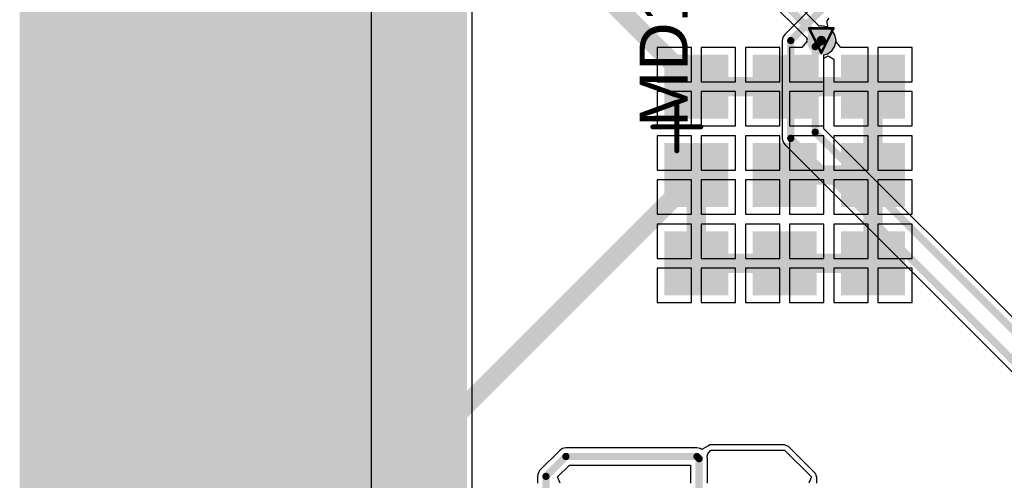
# Model space of a CAD drawing. Header units: millimetres. Extents: x 9.4 to 105.2, y 7.6 to 67.1.
# Tile 56 of 152: x 9.4 to 29.8, y 45.5 to 55. Entities that reach past the tile are written whole.
import ezdxf

# ---------------------------------------------------------------- set-up
doc = ezdxf.new("R2010")
doc.units = ezdxf.units.MM
for name, color, linetype in [('BottomLayer', 5, 'Continuous'), ('BottomSolder', 6, 'Continuous'), ('DrillDrawing', 1, 'Continuous'), ('KeepOutLayer', 6, 'Continuous'), ('Mechanical16', 56, 'Continuous'), ('Mechanical2', 216, 'Continuous'), ('Mechanical3', 76, 'Continuous'), ('Mechanical5', 56, 'Continuous'), ('TopLayer', 1, 'Continuous'), ('TopOverlay', 2, 'Continuous'), ('TopPaste', 8, 'Continuous'), ('TopSolder', 216, 'Continuous'), ('ViaHoleLayer', 16, 'Continuous')]:
    doc.layers.add(name, color=color, linetype=linetype)
doc.styles.add('Arial', font='arial.ttf', dxfattribs={"height": 0.2})

msp = doc.modelspace()

# ---------------------------------------------------------------- hatches: boundary and pattern name
at = {"layer": 'BottomLayer'}
msp.add_hatch(color=5, dxfattribs=at).paths.add_polyline_path([(10.287, 10.414), (18.669, 10.414), (18.669, 61.924), (10.287, 61.924)])
h = msp.add_hatch(color=5, dxfattribs=at)
edge = h.paths.add_edge_path()
edge.add_arc((26.035, 54.61), 0.2, 0, 360)
at = {"layer": 'BottomSolder'}
h = msp.add_hatch(color=6, dxfattribs=at)
edge = h.paths.add_edge_path()
edge.add_arc((26.035, 54.61), 0.3, 0, 360)
at = {"layer": 'KeepOutLayer'}
msp.add_hatch(color=6, dxfattribs=at).paths.add_polyline_path([(16.583, 43.816), (16.583, 61.816), (10.283, 61.816), (10.283, 43.816)])
msp.add_hatch(color=6, dxfattribs=at).paths.add_polyline_path([(16.583, 43.816), (16.583, 61.816), (10.283, 61.816), (10.283, 43.816)])
at = {"layer": 'TopLayer'}
for points in [[(9.777, 34.925), (16.381, 34.925), (16.381, 63.246), (9.777, 63.246)], [(22.773, 52.986), (22.773, 54.316), (24.103, 54.316), (24.103, 52.986)], [(24.608, 52.986), (24.608, 54.316), (25.938, 54.316), (25.938, 52.986)], [(26.443, 52.986), (26.443, 54.316), (27.773, 54.316), (27.773, 52.986)], [(22.773, 51.151), (22.773, 52.481), (24.103, 52.481), (24.103, 51.151)], [(24.608, 51.151), (24.608, 52.481), (25.938, 52.481), (25.938, 51.151)], [(26.443, 51.151), (26.443, 52.481), (27.773, 52.481), (27.773, 51.151)], [(22.773, 49.316), (22.773, 50.646), (24.103, 50.646), (24.103, 49.316)], [(24.608, 49.316), (24.608, 50.646), (25.938, 50.646), (25.938, 49.316)], [(26.443, 49.316), (26.443, 50.646), (27.773, 50.646), (27.773, 49.316)]]:
    msp.add_hatch(color=1, dxfattribs=at).paths.add_polyline_path(points)
h = msp.add_hatch(color=1, dxfattribs=at)
edge = h.paths.add_edge_path()
edge.add_arc((26.035, 54.61), 0.2, 0, 360)
at = {"layer": 'TopPaste'}
for points in [[(22.773, 52.986), (22.773, 54.316), (24.103, 54.316), (24.103, 52.986)], [(24.608, 52.986), (24.608, 54.316), (25.938, 54.316), (25.938, 52.986)], [(26.443, 52.986), (26.443, 54.316), (27.773, 54.316), (27.773, 52.986)], [(22.773, 51.151), (22.773, 52.481), (24.103, 52.481), (24.103, 51.151)], [(24.608, 51.151), (24.608, 52.481), (25.938, 52.481), (25.938, 51.151)], [(26.443, 51.151), (26.443, 52.481), (27.773, 52.481), (27.773, 51.151)], [(22.773, 49.316), (22.773, 50.646), (24.103, 50.646), (24.103, 49.316)], [(24.608, 49.316), (24.608, 50.646), (25.938, 50.646), (25.938, 49.316)], [(26.443, 49.316), (26.443, 50.646), (27.773, 50.646), (27.773, 49.316)]]:
    msp.add_hatch(color=8, dxfattribs=at).paths.add_polyline_path(points)
at = {"layer": 'TopSolder'}
h = msp.add_hatch(color=216, dxfattribs=at)
edge = h.paths.add_edge_path()
edge.add_arc((26.035, 54.61), 0.3, 0, 360)
for points in [[(22.773, 52.986), (22.773, 54.316), (24.103, 54.316), (24.103, 52.986)], [(24.608, 52.986), (24.608, 54.316), (25.938, 54.316), (25.938, 52.986)], [(26.443, 52.986), (26.443, 54.316), (27.773, 54.316), (27.773, 52.986)], [(22.773, 51.151), (22.773, 52.481), (24.103, 52.481), (24.103, 51.151)], [(24.608, 51.151), (24.608, 52.481), (25.938, 52.481), (25.938, 51.151)], [(26.443, 51.151), (26.443, 52.481), (27.773, 52.481), (27.773, 51.151)], [(22.773, 49.316), (22.773, 50.646), (24.103, 50.646), (24.103, 49.316)], [(24.608, 49.316), (24.608, 50.646), (25.938, 50.646), (25.938, 49.316)], [(26.443, 49.316), (26.443, 50.646), (27.773, 50.646), (27.773, 49.316)]]:
    msp.add_hatch(color=216, dxfattribs=at).paths.add_polyline_path(points)
at = {"layer": 'ViaHoleLayer'}
h = msp.add_hatch(color=16, dxfattribs=at)
edge = h.paths.add_edge_path()
edge.add_arc((26.035, 54.61), 0.1, 0, 360)

# ---------------------------------------------------------------- linework, layer by layer
at = {"layer": 'BottomLayer'}
for p, q in [((18.777, 10.414), (18.777, 61.924)), ((25.865, 55.327), (25.274, 54.736)), ((26.156, 55.021), (26.2, 55.074)), ((26.155, 54.983), (26.156, 55.021)), ((26.176, 54.877), (26.155, 54.983)), ((26.251, 54.826), (26.176, 54.877)), ((25.235, 54.678), (25.222, 54.61)), ((25.274, 54.736), (25.235, 54.678)), ((26.318, 54.727), (26.251, 54.826)), ((26.341, 54.61), (26.318, 54.727)), ((25.222, 54.61), (25.222, 52.578)), ((26.251, 54.394), (26.318, 54.493)), ((26.318, 54.493), (26.341, 54.61)), ((26.086, 54.314), (26.152, 54.327)), ((26.086, 52.779), (26.086, 54.314)), ((26.152, 54.327), (26.251, 54.394)), ((37.166, 41.699), (26.086, 52.779)), ((25.222, 52.578), (25.235, 52.51)), ((25.235, 52.51), (25.274, 52.452)), ((25.274, 52.452), (36.279, 41.447))]:
    msp.add_line(p, q, dxfattribs=at)
at = {"layer": 'BottomLayer', "const_width": 0.15}
for points in [[(25.4, 54.61), (26.162, 55.372)], [(25.4, 52.578), (25.4, 54.61)], [(25.908, 54.483), (26.035, 54.61)], [(25.908, 52.705), (25.908, 54.483)], [(25.4, 52.578), (36.576, 41.402)], [(25.908, 52.705), (37.211, 41.402)]]:
    msp.add_lwpolyline(points, dxfattribs=at)
at = {"layer": 'BottomLayer', "const_width": 0.075}
for points in [[(25.362, 54.61, 1), (25.438, 54.61, 1)], [(25.362, 54.61, 1), (25.438, 54.61, 1)], [(25.997, 54.61, 1), (26.073, 54.61, 1)], [(25.87, 54.483, 1), (25.946, 54.483, 1)], [(25.87, 54.483, 1), (25.946, 54.483, 1)], [(25.362, 52.578, 1), (25.438, 52.578, 1)], [(25.362, 52.578, 1), (25.438, 52.578, 1)], [(25.87, 52.705, 1), (25.946, 52.705, 1)], [(25.87, 52.705, 1), (25.946, 52.705, 1)]]:
    msp.add_lwpolyline(points, format="xyb", close=True, dxfattribs=at)
at = {"layer": 'DrillDrawing', "const_width": 0.0508}
for points in [[(25.781, 54.864), (26.289, 54.864)], [(25.781, 54.864), (26.035, 54.356)], [(26.035, 54.356), (26.289, 54.864)]]:
    msp.add_lwpolyline(points, dxfattribs=at)
at = {"layer": 'DrillDrawing', "const_width": 0.0254}
for points in [[(25.768, 54.864, 1), (25.794, 54.864, 1)], [(25.768, 54.864, 1), (25.794, 54.864, 1)], [(26.276, 54.864, 1), (26.302, 54.864, 1)], [(26.276, 54.864, 1), (26.302, 54.864, 1)], [(26.022, 54.356, 1), (26.048, 54.356, 1)], [(26.022, 54.356, 1), (26.048, 54.356, 1)]]:
    msp.add_lwpolyline(points, format="xyb", close=True, dxfattribs=at)
at = {"layer": 'KeepOutLayer'}
for points, const_width in [([(9.577, 11.942), (9.577, 63.242)], 0.4), ([(9.677, 11.942), (9.677, 63.242)], 0.2), ([(9.977, 11.951), (9.977, 63.228)], 0.4), ([(9.877, 11.946), (9.877, 63.235)], 0.2)]:
    msp.add_lwpolyline(points, dxfattribs=dict(at, const_width=const_width))
at = {"layer": 'Mechanical16', "const_width": 0.1}
for points in [[(23.033, 52.316), (23.033, 53.316)], [(22.533, 52.816), (23.533, 52.816)]]:
    msp.add_lwpolyline(points, dxfattribs=at)
at = {"layer": 'Mechanical16', "const_width": 0.05}
for points in [[(23.008, 53.316, 1), (23.058, 53.316, 1)], [(22.508, 52.816, 1), (22.558, 52.816, 1)], [(23.508, 52.816, 1), (23.558, 52.816, 1)], [(23.008, 52.316, 1), (23.058, 52.316, 1)]]:
    msp.add_lwpolyline(points, format="xyb", close=True, dxfattribs=at)
at = {"layer": 'Mechanical2', "const_width": 0.2}
msp.add_lwpolyline([(10.233, 43.766), (10.233, 61.866)], dxfattribs=at)
at = {"layer": 'Mechanical3', "const_width": 0.2}
msp.add_lwpolyline([(10.133, 43.216), (10.133, 62.416)], dxfattribs=at)
at = {"layer": 'Mechanical5', "const_width": 0.2}
msp.add_lwpolyline([(10.133, 43.216), (10.133, 62.416)], dxfattribs=at)
at = {"layer": 'TopLayer'}
for p, q in [((16.691, 43.816), (16.691, 61.816)), ((25.99, 54.907), (24.301, 56.596)), ((23.997, 56.396), (25.738, 54.655)), ((26.035, 54.916), (25.99, 54.907)), ((26.152, 54.893), (26.035, 54.916)), ((26.251, 54.826), (26.152, 54.893)), ((25.738, 54.655), (25.729, 54.61)), ((26.318, 54.727), (26.251, 54.826)), ((26.341, 54.61), (26.318, 54.727)), ((23.338, 54.466), (22.623, 54.466)), ((22.623, 54.466), (22.623, 53.751)), ((23.338, 53.751), (23.338, 54.466)), ((24.253, 54.466), (23.538, 54.466)), ((23.538, 54.466), (23.538, 53.751)), ((24.253, 53.751), (24.253, 54.466)), ((25.173, 54.466), (24.458, 54.466)), ((24.458, 54.466), (24.458, 53.751)), ((25.173, 53.751), (25.173, 54.466)), ((25.629, 54.466), (25.373, 54.466)), ((25.373, 54.466), (25.373, 53.751)), ((25.733, 54.593), (25.629, 54.466)), ((25.729, 54.61), (25.733, 54.593)), ((26.337, 54.593), (26.341, 54.61)), ((26.441, 54.466), (26.337, 54.593)), ((27.008, 54.466), (26.441, 54.466)), ((27.008, 53.751), (27.008, 54.466)), ((27.923, 54.466), (27.208, 54.466)), ((27.208, 54.466), (27.208, 53.751)), ((27.923, 53.751), (27.923, 54.466)), ((26.088, 54.247), (26.175, 54.29)), ((26.088, 53.751), (26.088, 54.247)), ((26.175, 54.29), (26.293, 54.221)), ((26.293, 54.221), (26.293, 53.751)), ((22.623, 53.751), (23.338, 53.751)), ((23.538, 53.751), (24.253, 53.751)), ((24.458, 53.751), (25.173, 53.751)), ((25.373, 53.751), (26.088, 53.751)), ((26.293, 53.751), (27.008, 53.751)), ((27.208, 53.751), (27.923, 53.751)), ((23.338, 53.551), (22.623, 53.551)), ((22.623, 53.551), (22.623, 52.836)), ((23.338, 52.836), (23.338, 53.551)), ((24.253, 53.551), (23.538, 53.551)), ((23.538, 53.551), (23.538, 52.836)), ((24.253, 52.836), (24.253, 53.551)), ((25.173, 53.551), (24.458, 53.551)), ((24.458, 53.551), (24.458, 52.836)), ((25.173, 52.836), (25.173, 53.551)), ((26.088, 53.551), (25.373, 53.551)), ((25.373, 53.551), (25.373, 52.836)), ((26.088, 52.836), (26.088, 53.551)), ((27.008, 53.551), (26.293, 53.551)), ((26.293, 53.551), (26.293, 52.836)), ((27.008, 52.836), (27.008, 53.551)), ((27.923, 53.551), (27.208, 53.551)), ((27.208, 53.551), (27.208, 52.836)), ((27.923, 52.836), (27.923, 53.551)), ((22.623, 52.836), (23.338, 52.836)), ((23.538, 52.836), (24.253, 52.836)), ((24.458, 52.836), (25.173, 52.836)), ((25.373, 52.836), (26.088, 52.836)), ((26.293, 52.836), (27.008, 52.836)), ((27.208, 52.836), (27.923, 52.836)), ((23.338, 52.631), (22.623, 52.631)), ((22.623, 52.631), (22.623, 51.916)), ((23.338, 51.916), (23.338, 52.631)), ((24.253, 52.631), (23.538, 52.631)), ((23.538, 52.631), (23.538, 51.916)), ((24.253, 51.916), (24.253, 52.631)), ((25.173, 52.631), (24.458, 52.631)), ((24.458, 52.631), (24.458, 51.916)), ((25.173, 51.916), (25.173, 52.631)), ((26.088, 52.631), (25.373, 52.631)), ((25.373, 52.631), (25.373, 51.916)), ((26.088, 51.916), (26.088, 52.631)), ((27.008, 52.631), (26.293, 52.631)), ((26.293, 52.631), (26.293, 51.916)), ((27.008, 51.916), (27.008, 52.631)), ((27.923, 52.631), (27.208, 52.631)), ((27.208, 52.631), (27.208, 51.916)), ((27.923, 51.916), (27.923, 52.631)), ((22.623, 51.916), (23.338, 51.916)), ((23.538, 51.916), (24.253, 51.916)), ((24.458, 51.916), (25.173, 51.916)), ((25.373, 51.916), (26.088, 51.916)), ((26.293, 51.916), (27.008, 51.916)), ((27.208, 51.916), (27.923, 51.916)), ((23.338, 51.716), (22.623, 51.716)), ((22.623, 51.716), (22.623, 51.001)), ((23.338, 51.001), (23.338, 51.716)), ((24.253, 51.716), (23.538, 51.716)), ((23.538, 51.716), (23.538, 51.001)), ((24.253, 51.001), (24.253, 51.716)), ((25.173, 51.716), (24.458, 51.716)), ((24.458, 51.716), (24.458, 51.001)), ((25.173, 51.001), (25.173, 51.716)), ((26.088, 51.716), (25.373, 51.716)), ((25.373, 51.716), (25.373, 51.001)), ((26.088, 51.001), (26.088, 51.716)), ((27.008, 51.716), (26.293, 51.716)), ((26.293, 51.716), (26.293, 51.001)), ((27.008, 51.001), (27.008, 51.716)), ((27.923, 51.716), (27.208, 51.716)), ((27.208, 51.716), (27.208, 51.001)), ((27.923, 51.001), (27.923, 51.716)), ((22.623, 51.001), (23.338, 51.001)), ((23.538, 51.001), (24.253, 51.001)), ((24.458, 51.001), (25.173, 51.001)), ((25.373, 51.001), (26.088, 51.001)), ((26.293, 51.001), (27.008, 51.001)), ((27.208, 51.001), (27.923, 51.001)), ((23.338, 50.796), (22.623, 50.796)), ((22.623, 50.796), (22.623, 50.081)), ((23.338, 50.081), (23.338, 50.796)), ((24.253, 50.796), (23.538, 50.796)), ((23.538, 50.796), (23.538, 50.081)), ((24.253, 50.081), (24.253, 50.796)), ((25.173, 50.796), (24.458, 50.796)), ((24.458, 50.796), (24.458, 50.081)), ((25.173, 50.081), (25.173, 50.796)), ((26.088, 50.796), (25.373, 50.796)), ((25.373, 50.796), (25.373, 50.081)), ((26.088, 50.081), (26.088, 50.796)), ((27.008, 50.796), (26.293, 50.796)), ((26.293, 50.796), (26.293, 50.081)), ((27.008, 50.081), (27.008, 50.796)), ((27.923, 50.796), (27.208, 50.796)), ((27.208, 50.796), (27.208, 50.081)), ((27.923, 50.081), (27.923, 50.796)), ((22.623, 50.081), (23.338, 50.081)), ((23.538, 50.081), (24.253, 50.081)), ((24.458, 50.081), (25.173, 50.081)), ((25.373, 50.081), (26.088, 50.081)), ((26.293, 50.081), (27.008, 50.081)), ((27.208, 50.081), (27.923, 50.081)), ((23.338, 49.881), (22.623, 49.881)), ((22.623, 49.881), (22.623, 49.166)), ((23.338, 49.166), (23.338, 49.881)), ((24.253, 49.881), (23.538, 49.881)), ((23.538, 49.881), (23.538, 49.166)), ((24.253, 49.166), (24.253, 49.881)), ((25.173, 49.881), (24.458, 49.881)), ((24.458, 49.881), (24.458, 49.166)), ((25.173, 49.166), (25.173, 49.881)), ((26.088, 49.881), (25.373, 49.881)), ((25.373, 49.881), (25.373, 49.166)), ((26.088, 49.166), (26.088, 49.881)), ((27.008, 49.881), (26.293, 49.881)), ((26.293, 49.881), (26.293, 49.166)), ((27.008, 49.166), (27.008, 49.881)), ((27.923, 49.881), (27.208, 49.881)), ((27.208, 49.881), (27.208, 49.166)), ((27.923, 49.166), (27.923, 49.881)), ((22.623, 49.166), (23.338, 49.166)), ((23.538, 49.166), (24.253, 49.166)), ((24.458, 49.166), (25.173, 49.166)), ((25.373, 49.166), (26.088, 49.166)), ((26.293, 49.166), (27.008, 49.166)), ((27.208, 49.166), (27.923, 49.166)), ((20.6, 46.093), (20.187, 45.68)), ((20.658, 46.132), (20.6, 46.093)), ((20.726, 46.145), (20.658, 46.132)), ((23.451, 46.145), (20.726, 46.145)), ((23.519, 46.132), (23.451, 46.145)), ((23.554, 46.109), (23.519, 46.132)), ((23.661, 46.176), (23.554, 46.109)), ((23.663, 46.178), (23.661, 46.176)), ((23.694, 46.19), (23.663, 46.178)), ((23.68, 46.02), (23.739, 46.101)), ((23.722, 46.208), (23.694, 46.19)), ((23.731, 46.206), (23.722, 46.208)), ((23.739, 46.209), (23.731, 46.206)), ((25.273, 46.209), (23.739, 46.209)), ((23.739, 46.101), (25.273, 46.101)), ((25.35, 46.178), (25.273, 46.209)), ((25.273, 46.101), (25.831, 45.543)), ((25.908, 45.62), (25.35, 46.178)), ((23.663, 45.974), (23.68, 46.02)), ((23.673, 45.923), (23.663, 45.974)), ((23.673, 45.416), (23.673, 45.923)), ((20.187, 45.68), (20.148, 45.622)), ((20.555, 45.543), (20.8, 45.789)), ((20.8, 45.789), (23.317, 45.789)), ((23.317, 45.789), (23.317, 45.416)), ((20.148, 45.622), (20.135, 45.554)), ((20.135, 45.554), (20.135, 45.416)), ((20.607, 45.416), (20.555, 45.543)), ((25.831, 45.543), (25.778, 45.416)), ((25.916, 45.6), (25.908, 45.62)), ((25.931, 45.584), (25.916, 45.6)), ((25.931, 45.563), (25.931, 45.584)), ((25.939, 45.543), (25.931, 45.563)), ((25.943, 45.416), (25.939, 45.543))]:
    msp.add_line(p, q, dxfattribs=at)
for points, const_width in [([(17.773, 59.316), (23.438, 53.651)], 0.4), ([(24.123, 56.522), (26.035, 54.61)], 0.15), ([(23.438, 53.651), (25.273, 53.651)], 0.4), ([(25.273, 53.651), (27.108, 53.651)], 0.4), ([(27.108, 51.816), (27.108, 53.651)], 0.4), ([(17.773, 46.151), (23.438, 51.816)], 0.4), ([(23.438, 50.008), (23.438, 51.816)], 0.4), ([(25.273, 51.816), (27.108, 51.816)], 0.4), ([(27.108, 49.981), (27.108, 51.816)], 0.4), ([(23.438, 50.008), (23.447, 49.999)], 0.4), ([(23.438, 49.981), (23.438, 50.008)], 0.4), ([(23.438, 49.981), (25.273, 49.981)], 0.4), ([(25.273, 49.981), (27.108, 49.981)], 0.4), ([(17.773, 44.316), (17.773, 46.151)], 0.4), ([(20.313, 45.554), (20.726, 45.967)], 0.15), ([(20.726, 45.967), (23.451, 45.967)], 0.15), ([(23.451, 45.967), (23.495, 45.923)], 0.15), ([(23.495, 42.164), (23.495, 45.923)], 0.15), ([(20.313, 44.316), (20.313, 45.554)], 0.15)]:
    msp.add_lwpolyline(points, dxfattribs=dict(at, const_width=const_width))
for points, const_width in [([(25.997, 54.61, 1), (26.073, 54.61, 1)], 0.075), ([(23.338, 53.651, 1), (23.538, 53.651, 1)], 0.2), ([(23.338, 53.651, 1), (23.538, 53.651, 1)], 0.2), ([(25.173, 53.651, 1), (25.373, 53.651, 1)], 0.2), ([(25.173, 53.651, 1), (25.373, 53.651, 1)], 0.2), ([(27.008, 53.651, 1), (27.208, 53.651, 1)], 0.2), ([(27.008, 53.651, 1), (27.208, 53.651, 1)], 0.2), ([(23.338, 51.816, 1), (23.538, 51.816, 1)], 0.2), ([(23.338, 51.816, 1), (23.538, 51.816, 1)], 0.2), ([(25.173, 51.816, 1), (25.373, 51.816, 1)], 0.2), ([(27.008, 51.816, 1), (27.208, 51.816, 1)], 0.2), ([(27.008, 51.816, 1), (27.208, 51.816, 1)], 0.2), ([(27.008, 51.816, 1), (27.208, 51.816, 1)], 0.2), ([(23.338, 50.008, 1), (23.538, 50.008, 1)], 0.2), ([(23.338, 50.008, 1), (23.538, 50.008, 1)], 0.2), ([(23.338, 50.008, 1), (23.538, 50.008, 1)], 0.2), ([(23.338, 49.981, 1), (23.538, 49.981, 1)], 0.2), ([(23.338, 49.981, 1), (23.538, 49.981, 1)], 0.2), ([(23.347, 49.999, 1), (23.547, 49.999, 1)], 0.2), ([(25.173, 49.981, 1), (25.373, 49.981, 1)], 0.2), ([(25.173, 49.981, 1), (25.373, 49.981, 1)], 0.2), ([(27.008, 49.981, 1), (27.208, 49.981, 1)], 0.2), ([(27.008, 49.981, 1), (27.208, 49.981, 1)], 0.2), ([(17.673, 46.151, 1), (17.873, 46.151, 1)], 0.2), ([(17.673, 46.151, 1), (17.873, 46.151, 1)], 0.2), ([(20.689, 45.967, 1), (20.764, 45.967, 1)], 0.075), ([(20.689, 45.967, 1), (20.764, 45.967, 1)], 0.075), ([(23.414, 45.967, 1), (23.489, 45.967, 1)], 0.075), ([(23.414, 45.967, 1), (23.489, 45.967, 1)], 0.075), ([(23.457, 45.923, 1), (23.533, 45.923, 1)], 0.075), ([(23.457, 45.923, 1), (23.533, 45.923, 1)], 0.075), ([(20.275, 45.554, 1), (20.35, 45.554, 1)], 0.075), ([(20.275, 45.554, 1), (20.35, 45.554, 1)], 0.075)]:
    msp.add_lwpolyline(points, format="xyb", close=True, dxfattribs=dict(at, const_width=const_width))
at = {"layer": 'TopOverlay', "const_width": 0.2}
msp.add_lwpolyline([(10.233, 43.766), (10.233, 61.866)], dxfattribs=at)

# ---------------------------------------------------------------- texts
at = {"layer": 'Mechanical5', "style": 'Arial'}
msp.add_text('MD1', height=1, rotation=90, dxfattribs=at).set_placement((23.258, 52.816))

doc.saveas('drawing.dxf')
